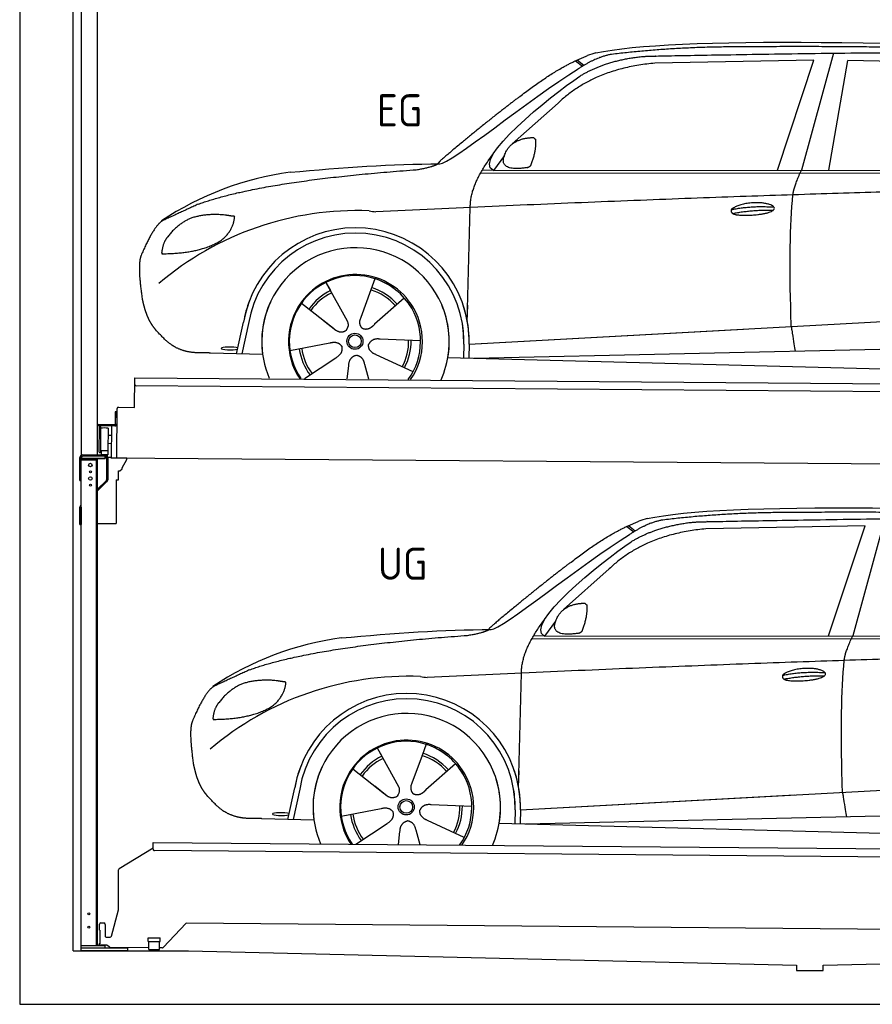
# Model space of a CAD drawing. Header units: millimetres. Extents: x -411 to 6777, y 0 to 6227.
# Tile 1 of 6: x 0 to 3183, y 0 to 3674. Entities that reach past the tile are written whole.
import ezdxf

# ---------------------------------------------------------------- set-up
doc = ezdxf.new("R2010")
doc.units = ezdxf.units.MM
for name, color, linetype, lineweight in [('car', 10, 'Continuous', 25), ('Gebäude', 7, 'Continuous', 25), ('Logo', 7, 'Continuous', 25), ('Plattform', 7, 'Continuous', 25), ('Ständer hinten', 7, 'Continuous', 25)]:
    doc.layers.add(name, color=color, linetype=linetype, lineweight=lineweight)
doc.styles.get("Standard").update_dxf_attribs({"font": 'ISOCP.SHX'})

# ---------------------------------------------------------------- blocks, each defined once
blk = doc.blocks.new('UG Plattfrom Gl550')
at = {"layer": 'Plattform'}
for p, q in [((498.1, 578.8), (498.2, 597.8)), ((498.2, 597.8), (498.3, 603.8)), ((498.3, 603.8), (5435.1, 560.7)), ((371.8, 506.3), (498.1, 583.5)), ((5429.8, 530.7), (503, 573.7)), ((368.7, 352.3), (369.4, 502.1)), ((342.2, 253.9), (368.7, 352.3)), ((297.4, 276.5), (297.6, 298.5)), ((302.6, 303.5), (314.6, 303.4)), ((319.6, 298.3), (319.2, 255.3)), ((621.4, 302.7), (535.3, 212)), ((5347, 261.5), (621.4, 302.7)), ((297.4, 276.5), (299.7, 276.5)), ((299.7, 276.5), (299.3, 225.5)), ((296.9, 220.5), (297, 225.5)), ((325.2, 220.3), (296.9, 220.5)), ((299.3, 225.5), (297, 225.5)), ((324.2, 250.3), (337.3, 250.2)), ((479.6, 234.9), (479.7, 247.9)), ((479.6, 234.9), (524.6, 234.5)), ((479.7, 247.9), (524.7, 247.5)), ((481.8, 204.9), (482.1, 234.9)), ((521.8, 204.6), (522.1, 234.6)), ((524.6, 234.5), (524.7, 247.5)), ((335.5, 213.3), (328.3, 219.2)), ((481.8, 210.9), (338.6, 212.2)), ((481.8, 204.9), (521.8, 204.6)), ((531.7, 210.5), (521.8, 210.6))]:
    blk.add_line(p, q, dxfattribs=at)
for centre, start, end in [((503.1, 578.7), 179.5, 269.5), ((374.4, 502.1), 121.4261, 179.5), ((302.6, 298.5), 89.5, 179.5), ((314.6, 298.4), 359.5, 89.5), ((324.2, 255.3), 179.5, 269.5), ((337.4, 255.2), 269.5, 344.9258), ((325.1, 215.3), 50.8402, 89.5), ((338.6, 217.2), 230.8402, 269.5), ((531.7, 215.5), 269.5, 316.4902)]:
    blk.add_arc(centre, 5, start, end, dxfattribs=at)
blk = doc.blocks.new('Palette EG Gl550')
at = {"layer": 'Plattform'}
for p, q in [((428.6, 2227), (429.5, 2337)), ((429.5, 2337), (5467.3, 2298)), ((5462.1, 2268), (434.2, 2307)), ((356.5, 2210.3), (356.1, 2164.3)), ((363.5, 2210.2), (356.5, 2210.3)), ((358.1, 2163.3), (358.5, 2210.3)), ((362.6, 2037.5), (363.6, 2222.5)), ((368.6, 2227.5), (428.6, 2227)), ((354.1, 2162.3), (292.8, 2162.8)), ((293.1, 2162.8), (293.1, 2157.8)), ((293.1, 2160.8), (355.1, 2160.3)), ((355.1, 2157.3), (293.1, 2157.8)), ((297.3, 2060.5), (298, 2154.5)), ((302, 2154.5), (301.3, 2060.5)), ((330, 2149.4), (329.3, 2065.2)), ((342.6, 2157.4), (341.7, 2037.7)), ((355.1, 2157.3), (355.1, 2160.3)), ((363.1, 2163.2), (358.1, 2163.3)), ((358.2, 2163.3), (363.1, 2163.2)), ((342.3, 2121.9), (329.8, 2122.3)), ((328.9, 2065), (303.9, 2065)), ((303.9, 2065), (303.9, 2050)), ((328.9, 2065), (303.9, 2065)), ((303.9, 2065), (303.9, 2050)), ((328.9, 2065), (328.9, 2050)), ((328.9, 2065), (328.9, 2050)), ((342.1, 2091.7), (329.5, 2091.8)), ((303.9, 2050), (328.9, 2050)), ((328.9, 2050), (303.9, 2050)), ((5465, 1998), (341.7, 2037.7))]:
    blk.add_line(p, q, dxfattribs=at)
for centre, radius, start, end in [((434.3, 2312), 5, 179.556, 269.556), ((368.6, 2222.5), 5, 89.556, 179.556), ((300, 2154.5), 2, 359.3444, 179.3444), ((302.4, 2150.4), 0.4, 179.3444, 271.7264), ((313.4, 1823.4), 326.8, 87.1681, 91.938), ((329.6, 2149.4), 0.4, 359.3444, 86.9565), ((354.1, 2164.3), 2.01, 269.7445, 359.3674), ((355.1, 2163.3), 3, 269.7663, 359.5554), ((355.1, 2163.3), 6, 269.556, 359.556), ((355.1, 2163.3), 6, 269.5566, 359.5553), ((299.3, 2060.5), 2, 179.3444, 359.3444), ((301.7, 2064.6), 0.4, 86.9623, 179.3444), ((302.7, 2073.3), 8.39, 263.3001, 278.0521), ((328.9, 2065.2), 0.4, 267.6536, 359.3444)]:
    blk.add_arc(centre, radius, start, end, dxfattribs=at)
blk = doc.blocks.new('Ständer hinten')
at = {"layer": 'Ständer hinten'}
for p, q in [((229.9, 5062), (229.9, 2048.6)), ((229.9, 5062), (289.9, 5062)), ((289.9, 2050), (289.9, 5062)), ((289.9, 4942), (312.9, 4942)), ((312.9, 4942), (312.9, 4440.7)), ((312.9, 4440.7), (289.9, 4441)), ((230, 2040), (230, 2037)), ((230, 2037), (318.9, 2037)), ((318.9, 2045), (235, 2045)), ((318.9, 2045), (318.9, 2037))]:
    blk.add_line(p, q, dxfattribs=at)
blk = doc.blocks.new('Car_EG')
at = {"layer": 'car'}
for p, q in [((14214.3, 3363.9), (14095, 2927)), ((13251.9, 3335.7), (13277.9, 3315.2)), ((13257.7, 3338.4), (13283.2, 3318.3)), ((14141, 3338.1), (13547.2, 3326.2)), ((14005, 2926.9), (14141, 3338.1)), ((14196.7, 2927), (14267.5, 3336.2)), ((14969.1, 3319.9), (14267.5, 3336.2)), ((13186.3, 3177.6), (13015.5, 3025.2)), ((12985.8, 2982.1), (12944.7, 2926.4)), ((12897.8, 2917.5), (15541.1, 2914.3)), ((12944.7, 2926.4), (12903.5, 2927.5)), ((12944.7, 2926.4), (15596.7, 2927.8)), ((12847.6, 2362.7), (12858.7, 2788.2)), ((12319.8, 2508.7), (12337, 2477.7)), ((12319.9, 2508.7), (12399.3, 2365)), ((12502.1, 2522.4), (12487, 2480.6)), ((12487, 2480.6), (12449.7, 2377.6)), ((12228.8, 2431.5), (12347.5, 2337.4)), ((12612.4, 2450.2), (12501.5, 2352.1)), ((12847.6, 2362.7), (12849.2, 2423.4)), ((11986.5, 2242.4), (12012.1, 2360)), ((12030.6, 2354.6), (12006, 2241.8)), ((12310.3, 2366.9), (12356.5, 2330.2)), ((12449.7, 2377.6), (12445.9, 2367.2)), ((12854.2, 2278.1), (14724.2, 2380.2)), ((12854.2, 2278.1), (13878.2, 2334)), ((12185.5, 2253.9), (12334.2, 2282.8)), ((12673, 2290.6), (12521.7, 2296.9)), ((12854.2, 2278.1), (12853, 2226.5)), ((12083.5, 2239.7), (11889.3, 2245)), ((12834.5, 2277.5), (12833.2, 2227.1)), ((12873.5, 2226), (14759.4, 2267.4)), ((12240, 2149.6), (12356.9, 2227.3)), ((12644.8, 2174.6), (12507.5, 2238.6)), ((12775, 2228.6), (14823.6, 2175.2)), ((12398.7, 2148.2), (12404.8, 2197.7)), ((12479.9, 2147.5), (12464.6, 2202.2))]:
    blk.add_line(p, q, dxfattribs=at)
for radius in [30.1, 23.6]:
    blk.add_circle((12428, 2288.9), radius, dxfattribs=at)
for centre, radius, start, end in [((13364.9, 3194.3), 174.5, 102.3489, 113.0153), ((12332.6, 1806.5), 1122.3, 97.5147, 123.9129), ((12435.7, 1635.2), 1141.2, 87.724, 130.3913), ((12508.5, 2889.6), 117.4, 256.4608, 268.6636), ((12430.1, 2288), 424.2, 10.1481, 170.2223), ((12429.9, 2287.8), 404.8, 358.5419, 170.499), ((12430.1, 2288), 350, 350.2258, 187.9239), ((12430.1, 2288), 250, 34.003, 143.5989), ((12428, 2288.9), 245, 51.7123, 188.2101), ((12428, 2288.9), 245, 30.221, 72.4019), ((12428, 2288.9), 209.6, 115.7372, 144.8747), ((12428, 2288.9), 200.6, 115.5705, 145.0215), ((12428, 2288.9), 200.6, 41.1155, 72.9111), ((12428, 2288.9), 209.6, 41.1302, 72.8747), ((12430.1, 2288), 424.2, 158.9384, 170.2223), ((12430.1, 2288), 350, 154.4856, 203.0931), ((12430.1, 2288), 350, 154.4856, 157.347), ((12430.1, 2288), 250, 143.5989, 213.5789), ((12428, 2288.9), 245, 144.4019, 214.6129), ((12430.1, 2288), 250, 143.5989, 147.9713), ((12428, 2288.9), 245, 143.0042, 147.4925), ((12428, 2288.9), 200.6, 41.1155, 44.3784), ((12428, 2288.9), 245, 324.3871, 34.5977), ((12430.1, 2288), 250, 325.4211, 34.003), ((12430.1, 2288), 250, 29.7422, 34.003), ((12430.1, 2288), 350, 350.2258, 23.1163), ((12430.1, 2288), 424.2, 358.6661, 18.6635), ((12430.1, 2288), 350, 335.9069, 11.3993), ((12430.1, 2288), 404.6, 358.5068, 9.6777), ((12430.1, 2288), 424.2, 358.6661, 9.1695), ((12428, 2288.9), 200.6, 331.5904, 1.0215), ((12428, 2288.9), 209.6, 331.7372, 0.8747), ((12428, 2288.9), 209.6, 187.7372, 216.8747), ((12428, 2288.9), 200.6, 187.5904, 217.0215)]:
    blk.add_arc(centre, radius, start, end, dxfattribs=at)
blk.add_ellipse((11962, 2262), major_axis=(33.6, -0.3), ratio=0.157274, start_param=0.513473, end_param=5.704241, dxfattribs=at)
for points, degree in [([(13327.6, 3364.8), (13615.2, 3426.4), (14500.3, 3413.1), (15672.2, 3349.8)], 3), ([(13858.3, 3387.2), (13615.5, 3387.1), (13386.1, 3359.2)], 2), ([(14822.5, 3372.5), (14474.3, 3391.9), (13858.3, 3387.2)], 2), ([(13043.4, 3201.9), (13184.5, 3312.2), (13296.7, 3354.9)], 2), ([(13386.1, 3359.2), (13329.8, 3350.2), (13261.5, 3304.9)], 2), ([(13267.8, 3278.2), (13361.6, 3335.9), (13497.2, 3351)], 2), ([(13547.2, 3326.2), (13323, 3306.9), (13186.3, 3177.6)], 2), ([(12745.1, 2950.9), (12780.8, 2947.1), (13083, 3196), (13261.5, 3304.9)], 3), ([(12944.7, 2926.4), (12861.7, 2966.5), (13155.7, 3202.8), (13267.8, 3278.2)], 3), ([(13043.4, 3201.9), (12962.3, 3141.4), (12859.9, 3058), (12730.6, 2952.7), (12736.5, 2950.8)], 4), ([(12994.1, 2999.7), (13010.6, 3030), (13053.3, 3044)], 2), ([(13053.3, 3044), (13082.1, 3049.8), (13094.9, 3048.6)], 2), ([(13084.6, 2944.5), (13106, 2997.5), (13103.4, 3042.4)], 2), ([(13094.9, 3048.6), (13101, 3042.5), (13103.4, 3042.4)], 2), ([(12858.7, 2788.2), (12856.4, 2871.8), (12945.3, 2989.1)], 2), ([(13071.1, 2936.8), (12948.9, 2918.1), (12994.1, 2999.7)], 2), ([(12185.8, 2919.2), (12382.1, 2937.2), (12567.3, 2950.3), (12745.1, 2950.9)], 3), ([(12657.2, 2929), (12710.3, 2936.9), (12736.2, 2949.8)], 2), ([(13071.1, 2936.8), (13077.1, 2938.6), (13084.6, 2944.5)], 2), ([(11843.6, 2800.5), (12080.2, 2887.1), (12657.2, 2929)], 2), ([(14063.1, 2835.1), (14066.2, 2866.1), (14095, 2927)], 2), ([(15815.3, 2856.1), (14938.9, 2884.5), (12505.7, 2772.3)], 2), ([(11843.6, 2800.5), (11709.4, 2738.6)], 1), ([(11946.5, 2759.3), (11878.9, 2767), (11819.5, 2749.5)], 2), ([(11979.1, 2754.6), (11961.4, 2756.7), (11946.5, 2759.3)], 2), ([(13832.9, 2779.8), (13908.5, 2796), (13992, 2789.5)], 2), ([(13837.9, 2765.9), (13912, 2779.8), (13989.9, 2778.4)], 2), ([(11709.4, 2738.6), (11674.7, 2715.9), (11629.7, 2608.7)], 2), ([(11819.5, 2749.5), (11767.3, 2728.8), (11729.2, 2678.8)], 2), ([(11929.4, 2665.8), (11975.4, 2702.8), (11979.1, 2754.6)], 2), ([(11729.2, 2678.8), (11710.9, 2659), (11706.2, 2617.7)], 2), ([(11707.5, 2615.4), (11852.2, 2616), (11929.4, 2665.8)], 2), ([(11629.7, 2608.7), (11623.2, 2592.9), (11621.1, 2564.4), (11622.2, 2532), (11633.3, 2448.8)], 4), ([(11706.2, 2617.7), (11709.6, 2617.5), (11707.5, 2615.4)], 2), ([(12347.5, 2337.4), (12370.8, 2315.5), (12394.1, 2328.9)], 2), ([(12334.2, 2282.8), (12364.9, 2291.5), (12379.5, 2268.9)], 2), ([(12521.7, 2296.9), (12490, 2300.9), (12479, 2276.4)], 2), ([(12356.9, 2227.3), (12385, 2242.7), (12379.5, 2268.9)], 2), ([(12507.5, 2238.6), (12477.5, 2249.6), (12479, 2276.4)], 2), ([(12404.8, 2197.7), (12406, 2229.7), (12432, 2236.5)], 2), ([(12464.6, 2202.2), (12458.7, 2233.6), (12432, 2236.5)], 2)]:
    blk.add_open_spline(points, degree=degree, dxfattribs=at)
for points, degree, knots in [([(13497.2, 3351), (13523.8, 3353.1), (13663.2, 3354.9), (14684.6, 3375.1), (15304.9, 3368.7), (15760.3, 3196), (15736.6, 3022.4)], 4, [0.0821318, 0.0821318, 0.0821318, 0.0821318, 0.0821318, 0.258851, 0.508851, 1, 1, 1, 1, 1]), ([(14056.8, 2343.8), (14056.4, 2357.4), (14055.9, 2370.7), (14055.6, 2383.9), (14050, 2573.8), (14052.5, 2724.2), (14063.1, 2835.1)], 3, [0, 0, 0, 0, 0.064923, 0.064923, 0.064923, 1, 1, 1, 1]), ([(13832.9, 2779.8), (13837.2, 2784.9), (13858.4, 2801), (13941.2, 2820.4), (14056.2, 2783.2), (13947.3, 2755.6), (13862.5, 2757), (13828.2, 2760.9), (13832.9, 2779.8)], 5, [0, 0, 0, 0, 0, 0, 0.300106, 0.500106, 0.700106, 1, 1, 1, 1, 1, 1]), ([(11633.3, 2448.8), (11634.2, 2444.5), (11635.1, 2440.3), (11636, 2436.2), (11637, 2432.2), (11640.5, 2417.4), (11644.5, 2403.7), (11648.9, 2391.2), (11653.7, 2379.9)], 4, [0.4914944, 0.4914944, 0.4914944, 0.4914944, 0.4914944, 0.5422469, 0.5422469, 0.5422469, 0.5422469, 0.728655, 0.728655, 0.728655, 0.728655, 0.728655]), ([(11653.4, 2380.6), (11654.8, 2377.4), (11656.2, 2374.3), (11657.6, 2371.3), (11659.1, 2368.4), (11664.7, 2357.3), (11670.7, 2347.9), (11676.9, 2340), (11683.4, 2332.5)], 4, [0.7288005, 0.7288005, 0.7288005, 0.7288005, 0.7288005, 0.7843928, 0.7843928, 0.7843928, 0.7843928, 1, 1, 1, 1, 1]), ([(12399.3, 2365), (12401, 2360.9), (12402, 2356.9), (12402.3, 2353), (12402.9, 2344.4), (12400.2, 2336.4), (12394.1, 2328.9)], 3, [0.2167758, 0.2167758, 0.2167758, 0.2167758, 0.4600873, 0.4600873, 0.4600873, 1, 1, 1, 1]), ([(12445.9, 2367.2), (12445.3, 2364.1), (12445, 2361.1), (12445.1, 2358.2), (12445.4, 2355.3), (12446.2, 2349.6), (12448.2, 2344.2), (12451.8, 2339.7), (12456.7, 2336.7)], 4, [0.3191838, 0.3191838, 0.3191838, 0.3191838, 0.3191838, 0.5438253, 0.5438253, 0.5438253, 0.5438253, 1, 1, 1, 1, 1]), ([(12501.5, 2352.1), (12501.5, 2352.1), (12501.5, 2352.1), (12501.5, 2352.1), (12501.5, 2352.1), (12492.4, 2342.4), (12481.7, 2332.5), (12467.4, 2330.1), (12456.7, 2336.7)], 4, [-0.000003, -0.000003, -0.000003, -0.000003, -0.000003, 0, 0, 0, 0, 1, 1, 1, 1, 1]), ([(11889.3, 2245), (11864.6, 2245.7), (11808.9, 2242.1), (11772.9, 2256), (11729.2, 2281.1), (11683.4, 2332.5)], 4, [0, 0, 0, 0, 0, 0.597866, 1, 1, 1, 1, 1]), ([(14056.8, 2343.8), (14057.5, 2339.1), (14058.2, 2334.6), (14058.8, 2330.3), (14059.4, 2326.3), (14060, 2322.4), (14060.6, 2318.6), (14065.1, 2288.4), (14068.6, 2266.3), (14071.2, 2252.3)], 3, [-0.000011, -0.000011, -0.000011, -0.000011, 0.107576, 0.107576, 0.107576, 0.206414, 0.206414, 0.206414, 1, 1, 1, 1])]:
    blk.add_open_spline(points, degree=degree, knots=knots, dxfattribs=at)
blk = doc.blocks.new('Car_147')
at = {"layer": 'car'}
for p, q in [((3229.2, 1811.5), (3109.9, 1374.6)), ((2266.8, 1783.3), (2292.7, 1762.8)), ((2272.6, 1786), (2298, 1765.9)), ((3155.8, 1785.7), (2562, 1773.8)), ((3019.9, 1374.6), (3155.8, 1785.7)), ((2201.2, 1625.2), (2030.4, 1472.8)), ((2000.7, 1429.7), (1959.6, 1374)), ((1912.6, 1365.1), (4556, 1361.9)), ((1959.6, 1374), (1918.4, 1375.1)), ((1959.6, 1374), (4611.6, 1375.4)), ((1862.5, 810.3), (1873.6, 1235.8)), ((1334.7, 956.3), (1351.9, 925.3)), ((1334.8, 956.3), (1414.2, 812.6)), ((1517, 970), (1501.9, 928.3)), ((1501.9, 928.3), (1464.5, 825.2)), ((1627.3, 897.8), (1516.3, 799.7)), ((1243.7, 879.1), (1362.3, 785)), ((1862.5, 810.3), (1864.1, 871)), ((1325.2, 814.5), (1371.4, 777.8)), ((1464.5, 825.2), (1460.7, 814.9)), ((1869, 725.7), (3739, 827.8)), ((1001.4, 690), (1027, 807.6)), ((1045.5, 802.2), (1020.9, 689.4)), ((1869, 725.7), (2893.1, 781.7)), ((1687.9, 738.2), (1536.6, 744.5)), ((1200.4, 701.5), (1349, 730.4)), ((1849.4, 725.1), (1848.1, 674.7)), ((1869, 725.7), (1867.8, 674.2)), ((1888.4, 673.6), (3774.2, 715)), ((1098.3, 687.4), (904.1, 692.6)), ((1254.9, 597.2), (1371.8, 674.9)), ((1659.6, 622.2), (1522.4, 686.2)), ((1789.9, 676.2), (3838.5, 622.8)), ((1413.6, 595.8), (1419.7, 645.3)), ((1494.8, 595.1), (1479.5, 649.8))]:
    blk.add_line(p, q, dxfattribs=at)
for radius in [30.1, 23.6]:
    blk.add_circle((1442.9, 736.5), radius, dxfattribs=at)
for centre, radius, start, end in [((2379.8, 1641.9), 174.5, 102.3489, 113.0153), ((1347.5, 254.1), 1122.3, 97.5147, 123.9129), ((1450.6, 82.8), 1141.2, 87.724, 130.3913), ((1523.4, 1337.2), 117.4, 256.4608, 268.6636), ((1445, 735.6), 424.2, 10.1481, 170.2223), ((1444.7, 735.4), 404.8, 358.5419, 170.499), ((1445, 735.6), 350, 350.2258, 187.9239), ((1442.9, 736.5), 245, 51.7123, 188.2101), ((1445, 735.6), 250, 34.003, 143.5989), ((1442.9, 736.5), 245, 30.221, 72.4019), ((1442.9, 736.5), 209.6, 115.7372, 144.8747), ((1442.9, 736.5), 200.6, 41.1155, 72.9111), ((1442.9, 736.5), 209.6, 41.1302, 72.8747), ((1445, 735.6), 424.2, 158.9384, 170.2223), ((1445, 735.6), 350, 154.4856, 203.0931), ((1445, 735.6), 350, 154.4856, 157.347), ((1445, 735.6), 250, 143.5989, 213.5789), ((1445, 735.6), 250, 143.5989, 147.9713), ((1442.9, 736.5), 245, 143.0042, 147.4925), ((1442.9, 736.5), 200.6, 115.5705, 145.0215), ((1442.9, 736.5), 245, 144.4019, 214.6129), ((1442.9, 736.5), 200.6, 41.1155, 44.3784), ((1442.9, 736.5), 245, 324.3871, 34.5977), ((1445, 735.6), 250, 325.4211, 34.003), ((1445, 735.6), 250, 29.7422, 34.003), ((1445, 735.6), 350, 350.2258, 23.1163), ((1445, 735.6), 424.2, 358.6661, 18.6635), ((1445, 735.6), 350, 335.9069, 11.3993), ((1445, 735.6), 404.6, 358.5068, 9.6777), ((1445, 735.6), 424.2, 358.6661, 9.1695), ((1442.9, 736.5), 200.6, 331.5904, 1.0215), ((1442.9, 736.5), 209.6, 331.7372, 0.8747), ((1442.9, 736.5), 209.6, 187.7372, 216.8747), ((1442.9, 736.5), 200.6, 187.5904, 217.0215)]:
    blk.add_arc(centre, radius, start, end, dxfattribs=at)
blk.add_ellipse((976.9, 709.6), major_axis=(33.6, -0.3), ratio=0.157274, start_param=0.513473, end_param=5.704241, dxfattribs=at)
for points, degree in [([(2342.5, 1812.4), (2630.1, 1874), (3515.1, 1860.7), (4687.1, 1797.4)], 3), ([(2058.2, 1649.5), (2199.3, 1759.8), (2311.6, 1802.5)], 2), ([(2401, 1806.8), (2344.7, 1797.8), (2276.3, 1752.5)], 2), ([(2873.2, 1834.8), (2630.4, 1834.7), (2401, 1806.8)], 2), ([(3837.4, 1820.1), (3489.2, 1839.5), (2873.2, 1834.8)], 2), ([(2562, 1773.8), (2337.9, 1754.5), (2201.2, 1625.2)], 2), ([(2282.7, 1725.8), (2376.5, 1783.5), (2512.1, 1798.7)], 2), ([(1760, 1398.5), (1795.6, 1394.7), (2097.9, 1643.6), (2276.3, 1752.5)], 3), ([(1959.6, 1374), (1876.6, 1414.1), (2170.6, 1650.4), (2282.7, 1725.8)], 3), ([(2058.2, 1649.5), (1977.1, 1589), (1874.8, 1505.6), (1745.4, 1400.4), (1751.4, 1398.4)], 4), ([(2009, 1447.3), (2025.5, 1477.6), (2068.2, 1491.7)], 2), ([(2068.2, 1491.7), (2096.9, 1497.4), (2109.8, 1496.2)], 2), ([(2099.5, 1392.1), (2120.9, 1445.1), (2118.3, 1490)], 2), ([(2109.8, 1496.2), (2115.9, 1490.1), (2118.3, 1490)], 2), ([(1873.6, 1235.8), (1871.3, 1319.4), (1960.2, 1436.7)], 2), ([(2086, 1384.4), (1963.8, 1365.7), (2009, 1447.3)], 2), ([(1200.7, 1366.9), (1397, 1384.8), (1582.2, 1397.9), (1760, 1398.5)], 3), ([(1672.1, 1376.6), (1725.2, 1384.5), (1751.1, 1397.4)], 2), ([(858.5, 1248.1), (1095.1, 1334.7), (1672.1, 1376.6)], 2), ([(2086, 1384.4), (2092, 1386.2), (2099.5, 1392.1)], 2), ([(3077.9, 1282.7), (3081.1, 1313.7), (3109.9, 1374.6)], 2), ([(4830.2, 1303.7), (3953.8, 1332.1), (1520.6, 1219.9)], 2), ([(858.5, 1248.1), (724.2, 1186.2)], 1), ([(2847.8, 1227.4), (2923.4, 1243.6), (3006.8, 1237.1)], 2), ([(2852.8, 1213.5), (2926.9, 1227.4), (3004.8, 1226)], 2), ([(724.2, 1186.2), (689.6, 1163.5), (644.6, 1056.4)], 2), ([(834.4, 1197.1), (782.1, 1176.4), (744.1, 1126.4)], 2), ([(961.4, 1206.9), (893.8, 1214.6), (834.4, 1197.1)], 2), ([(944.2, 1113.4), (990.3, 1150.4), (994, 1202.2)], 2), ([(994, 1202.2), (976.3, 1204.3), (961.4, 1206.9)], 2), ([(744.1, 1126.4), (725.8, 1106.6), (721.1, 1065.3)], 2), ([(722.4, 1063), (867.1, 1063.6), (944.2, 1113.4)], 2), ([(721.1, 1065.3), (724.5, 1065.2), (722.4, 1063)], 2), ([(644.6, 1056.4), (638.1, 1040.5), (636, 1012), (637.1, 979.6), (648.2, 896.4)], 4), ([(1362.3, 785), (1385.6, 763.1), (1409, 776.5)], 2), ([(1536.6, 744.5), (1504.9, 748.5), (1493.9, 724)], 2), ([(1349, 730.4), (1379.8, 739.1), (1394.4, 716.6)], 2), ([(1371.8, 674.9), (1399.8, 690.3), (1394.4, 716.6)], 2), ([(1522.4, 686.2), (1492.4, 697.2), (1493.9, 724)], 2), ([(1419.7, 645.3), (1420.9, 677.3), (1446.8, 684.2)], 2), ([(1479.5, 649.8), (1473.5, 681.2), (1446.8, 684.2)], 2)]:
    blk.add_open_spline(points, degree=degree, dxfattribs=at)
for points, degree, knots in [([(2512.1, 1798.7), (2538.6, 1800.7), (2678.1, 1802.6), (3699.5, 1822.7), (4319.8, 1816.3), (4775.2, 1643.7), (4751.5, 1470)], 4, [0.0821318, 0.0821318, 0.0821318, 0.0821318, 0.0821318, 0.258851, 0.508851, 1, 1, 1, 1, 1]), ([(2847.8, 1227.4), (2852.1, 1232.5), (2873.2, 1248.6), (2956.1, 1268), (3071.1, 1230.8), (2962.2, 1203.2), (2877.4, 1204.6), (2843.1, 1208.5), (2847.8, 1227.4)], 5, [0, 0, 0, 0, 0, 0, 0.300106, 0.500106, 0.700106, 1, 1, 1, 1, 1, 1]), ([(3071.7, 791.4), (3071.2, 805), (3070.8, 818.3), (3070.4, 831.5), (3064.8, 1021.4), (3067.3, 1171.8), (3077.9, 1282.7)], 3, [0, 0, 0, 0, 0.064923, 0.064923, 0.064923, 1, 1, 1, 1]), ([(648.2, 896.4), (649.1, 892.2), (650, 888), (650.9, 883.8), (651.9, 879.8), (655.4, 865), (659.4, 851.3), (663.8, 838.8), (668.6, 827.5)], 4, [0.4914944, 0.4914944, 0.4914944, 0.4914944, 0.4914944, 0.5422469, 0.5422469, 0.5422469, 0.5422469, 0.728655, 0.728655, 0.728655, 0.728655, 0.728655]), ([(668.3, 828.2), (669.7, 825), (671.1, 821.9), (672.5, 818.9), (673.9, 816), (679.6, 804.9), (685.5, 795.5), (691.8, 787.6), (698.3, 780.1)], 4, [0.7288005, 0.7288005, 0.7288005, 0.7288005, 0.7288005, 0.7843928, 0.7843928, 0.7843928, 0.7843928, 1, 1, 1, 1, 1]), ([(1414.2, 812.6), (1415.9, 808.5), (1416.8, 804.5), (1417.1, 800.6), (1417.8, 792), (1415.1, 784), (1409, 776.5)], 3, [0.2167758, 0.2167758, 0.2167758, 0.2167758, 0.4600873, 0.4600873, 0.4600873, 1, 1, 1, 1]), ([(1460.7, 814.9), (1460.2, 811.7), (1459.9, 808.7), (1460, 805.8), (1460.3, 803), (1461.1, 797.2), (1463.1, 791.9), (1466.6, 787.3), (1471.5, 784.3)], 4, [0.3191838, 0.3191838, 0.3191838, 0.3191838, 0.3191838, 0.5438253, 0.5438253, 0.5438253, 0.5438253, 1, 1, 1, 1, 1]), ([(904.1, 692.6), (879.5, 693.3), (823.8, 689.7), (787.8, 703.6), (744.1, 728.7), (698.3, 780.1)], 4, [0, 0, 0, 0, 0, 0.597866, 1, 1, 1, 1, 1]), ([(1516.3, 799.7), (1516.3, 799.7), (1516.3, 799.7), (1516.3, 799.7), (1516.3, 799.7), (1507.2, 790), (1496.6, 780.1), (1482.3, 777.7), (1471.5, 784.3)], 4, [-0.000003, -0.000003, -0.000003, -0.000003, -0.000003, 0, 0, 0, 0, 1, 1, 1, 1, 1]), ([(3071.7, 791.4), (3072.4, 786.7), (3073.1, 782.2), (3073.7, 777.9), (3074.3, 773.9), (3074.9, 770), (3075.5, 766.2), (3080, 736), (3083.5, 713.9), (3086, 699.9)], 3, [-0.000011, -0.000011, -0.000011, -0.000011, 0.107576, 0.107576, 0.107576, 0.206414, 0.206414, 0.206414, 1, 1, 1, 1])]:
    blk.add_open_spline(points, degree=degree, knots=knots, dxfattribs=at)
blk = doc.blocks.new('Ständer_hinten_GT185')
at = {"layer": 'Ständer hinten'}
for p, q in [((225, 1954), (225, 2040)), ((230, 200), (230, 2040)), ((319, 2037), (230, 2037)), ((230, 2032), (290, 2032)), ((235, 2050), (319, 2050)), ((319, 2045), (235, 2045)), ((285, 2032), (285, 218)), ((290, 218), (290, 2037)), ((319, 2037), (319, 2045)), ((324, 2040), (324, 1957.2)), ((329, 2040), (328.9, 1957.1)), ((341.8, 2039.5), (329, 2040.6)), ((341.8, 2037.7), (341.8, 2039.5)), ((399.8, 2037.2), (341.8, 2037.7)), ((383, 2001.9), (399.7, 2032.7)), ((399.7, 2032.7), (399.8, 2037.2)), ((369, 1957), (369, 1990.5)), ((369, 1990.5), (374, 1990.5)), ((374, 1990.5), (382.9, 1997.4)), ((382.9, 1997.4), (383, 1997.8)), ((383, 1997.8), (383, 2001.9)), ((225, 1954), (230, 1954)), ((290, 1922.1), (322.5, 1953.6)), ((325.8, 1950), (290, 1915.2)), ((360, 1956.3), (369, 1957)), ((360, 1956.3), (360, 1794)), ((230, 1854.9), (225, 1854.9)), ((225, 1790), (225, 1854.9)), ((228.1, 1862.1), (230, 1864)), ((230, 1854.9), (230, 1790)), ((225, 1790), (230, 1790)), ((290, 1794), (360, 1794)), ((319, 218), (230, 218)), ((404, 210), (230, 210)), ((404, 200), (230, 200)), ((319, 210), (319, 218)), ((404, 200), (404, 210))]:
    blk.add_line(p, q, dxfattribs=at)
for centre, radius in [((264, 2012), 6.5), ((264, 1987), 3.7), ((264, 1962), 6.5), ((264, 1937), 3.7), ((258.6, 338), 3.7), ((258.6, 288), 3.7)]:
    blk.add_circle(centre, radius, dxfattribs=at)
for centre, radius, start, end in [((235, 2040), 10, 90, 180), ((235, 2040), 5, 90, 180), ((319, 2040), 10, 0.0086, 89.9915), ((319, 2040), 5, 0, 90), ((319, 1957.2), 5, 314.0428, 0), ((318.9, 1957.1), 10, 314.1186, 0), ((235, 1854.9), 10, 134.1186, 180)]:
    blk.add_arc(centre, radius, start, end, dxfattribs=at)
blk = doc.blocks.new('Gebäude_340_GT185')
at = {"layer": 'Gebäude'}
for p, q in [((0, 5650), (0, 0)), ((200, 200), (200, 5450)), ((200, 200), (630.1, 200)), ((630.1, 200), (2900, 146.1)), ((3000, 146.1), (5231.6, 200)), ((2900, 146.1), (2900, 126.1)), ((2900, 126.1), (3000, 126.1)), ((3000, 126.1), (3000, 146.1)), ((0, 0), (5900, 0))]:
    blk.add_line(p, q, dxfattribs=at)

msp = doc.modelspace()

# ---------------------------------------------------------------- block references
for name, p in [('Gebäude_340_GT185', (0, 0)), ('Car_EG', (-11176.48, 184.91)), ('Ständer_hinten_GT185', (0, 0)), ('Car_147', (0, 0))]:
    msp.add_blockref(name, p)
at = {"layer": 'Plattform'}
for name in ['Palette EG Gl550', 'UG Plattfrom Gl550']:
    msp.add_blockref(name, (0, 0), dxfattribs=at)
at = {"layer": 'Ständer hinten'}
msp.add_blockref('Ständer hinten', (0, 0), dxfattribs=at)

# ---------------------------------------------------------------- texts
msp.add_text('UG', height=120).set_placement((1337.66, 1583.58))
at = {"layer": 'Logo'}
msp.add_text('EG', height=120, dxfattribs=at).set_placement((1334, 3275.32))

doc.saveas('drawing.dxf')
